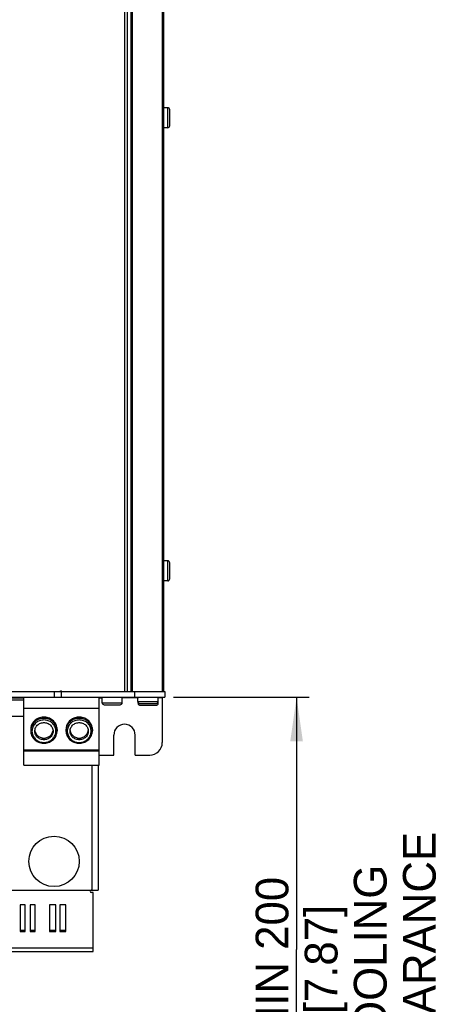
# Model space of a CAD drawing. Header units: millimetres. Extents: x 0 to 594, y 0 to 420.
# Tile 12 of 80: x 102 to 135, y 149 to 227. Entities that reach past the tile are written whole.
import ezdxf

# ---------------------------------------------------------------- set-up
doc = ezdxf.new("R2010")
doc.units = ezdxf.units.MM
doc.header["$LTSCALE"] = 32.67
doc.layers.get('0').update_dxf_attribs({"linetype": 'CONTINUOUS'})
doc.styles.get("Standard").update_dxf_attribs({"font": 'myriadpro-light.otf'})
doc.dimstyles.new('DIMSTYLE_1', dxfattribs={"dimtxt": 2.6, "dimasz": 3.5, "dimexe": 1, "dimexo": 0, "dimgap": 0.65, "dimtad": 1, "dimdsep": 46, "dimtxsty": 'STANDARD', "dimblk": '_FILLED', "dimblk1": '_FILLED', "dimblk2": '_FILLED', "dimcen": 0.09, "dimclrt": 5, "dimadec": 0, "dimazin": 0, "dimtp": 0.1, "dimtm": 0.1, "dimtfac": 1, "dimtofl": 0, "dimtmove": 0, "dimatfit": 3, "dimldrblk": '_FILLED', "dimfxl": 1, "dimtolj": 1, "dimarcsym": 0})

# ---------------------------------------------------------------- blocks, each defined once
blk = doc.blocks.new('_FILLED')
at = {"color": 0, "linetype": 'BYBLOCK'}
blk.add_solid([(0, 0), (-1, 0.143), (-1, -0.143)], dxfattribs=at)
blk = doc.blocks.new('*D1')
at = {"color": 2, "linetype": 'CONTINUOUS'}
for p, q in [((113.755, 173.543), (122.891, 173.543)), ((122.891, 173.543), (124.541, 173.543)), ((123.541, 173.543), (123.541, 153.501)), ((123.541, 133.458), (123.541, 153.501)), ((114.269, 133.458), (122.891, 133.458)), ((122.891, 133.458), (124.541, 133.458))]:
    blk.add_line(p, q, dxfattribs=at)
at = {"color": 2, "linetype": 'CONTINUOUS', "xscale": 3.5, "yscale": 3.5, "zscale": 3.5}
for p, rotation in [((123.541, 173.543), 90), ((123.541, 133.458), 270)]:
    blk.add_blockref('_FILLED', p, dxfattribs=dict(at, rotation=rotation))
at = {"color": 5, "linetype": 'CONTINUOUS', "insert": (120.291, 152.219), "char_height": 2.6, "width": 34.2419, "attachment_point": 2, "rotation": 90, "line_spacing_factor": 0.9}
blk.add_mtext(' MIN 200\\P [7.87]\\PCOOLING CLEARANCE', dxfattribs=at)

msp = doc.modelspace()

# ---------------------------------------------------------------- linework, layer by layer
at = {"color": 7, "linetype": 'CONTINUOUS'}
for p, q in [((109.873, 264.343), (109.873, 174.003)), ((110.073, 264.343), (110.073, 174.003)), ((110.373, 264.343), (110.373, 174.003)), ((110.473, 264.343), (110.473, 174.003)), ((112.873, 264.343), (112.873, 174.003)), ((112.973, 264.343), (112.973, 174.003)), ((113.303, 220.393), (112.973, 220.393)), ((113.303, 218.793), (113.303, 220.393)), ((113.473, 218.963), (113.473, 220.223)), ((113.303, 218.793), (112.973, 218.793)), ((113.303, 184.393), (112.973, 184.393)), ((113.303, 182.793), (113.303, 184.393)), ((113.473, 182.963), (113.473, 184.223)), ((113.303, 182.793), (112.973, 182.793)), ((66.673, 174.003), (113.073, 174.003)), ((104.273, 174.003), (104.273, 173.543)), ((104.802, 174.003), (104.802, 174.043)), ((104.802, 174.043), (104.873, 174.043)), ((104.873, 173.543), (104.873, 174.043)), ((110.673, 174.003), (110.673, 173.543)), ((113.073, 174.003), (113.073, 173.543)), ((83.173, 173.543), (113.073, 173.543)), ((100.873, 173.503), (101.873, 173.503)), ((101.873, 173.303), (100.873, 173.303)), ((101.873, 168.154), (101.873, 173.543)), ((107.873, 168.154), (107.873, 173.543)), ((107.873, 173.503), (108.095, 173.503)), ((108.095, 173.113), (108.095, 173.543)), ((108.095, 173.113), (109.695, 173.113)), ((108.265, 172.943), (109.525, 172.943)), ((109.695, 173.113), (109.695, 173.543)), ((110.888, 173.503), (109.695, 173.503)), ((110.941, 173.213), (110.941, 173.543)), ((110.941, 173.213), (112.541, 173.213)), ((110.953, 173.073), (110.953, 173.152)), ((110.953, 173.073), (111.015, 173.073)), ((111.111, 173.043), (112.371, 173.043)), ((112.467, 173.073), (112.553, 173.073)), ((112.541, 173.213), (112.541, 173.543)), ((112.873, 173.503), (112.541, 173.503)), ((112.553, 173.073), (112.553, 173.503)), ((112.873, 173.543), (112.873, 169.943)), ((101.873, 172.674), (107.873, 172.674)), ((111.123, 172.903), (112.383, 172.903)), ((101.873, 172.003), (100.873, 172.003)), ((102.539, 171.434), (102.498, 171.349)), ((102.58, 171.399), (102.533, 171.319)), ((102.589, 171.516), (102.539, 171.434)), ((102.635, 171.474), (102.58, 171.399)), ((102.647, 171.592), (102.589, 171.516)), ((102.697, 171.544), (102.635, 171.474)), ((102.713, 171.663), (102.647, 171.592)), ((102.715, 171.383), (102.665, 171.315)), ((102.765, 171.609), (102.697, 171.544)), ((102.785, 171.728), (102.713, 171.663)), ((102.771, 171.447), (102.715, 171.383)), ((102.84, 171.667), (102.765, 171.609)), ((102.833, 171.505), (102.771, 171.447)), ((102.864, 171.786), (102.785, 171.728)), ((102.9, 171.558), (102.833, 171.505)), ((102.92, 171.719), (102.84, 171.667)), ((102.948, 171.837), (102.864, 171.786)), ((102.973, 171.604), (102.9, 171.558)), ((103.005, 171.763), (102.92, 171.719)), ((102.946, 171.314), (103.003, 171.365)), ((103.036, 171.88), (102.948, 171.837)), ((103.049, 171.645), (102.973, 171.604)), ((103.003, 171.365), (103.066, 171.409)), ((103.093, 171.8), (103.005, 171.763)), ((103.129, 171.915), (103.036, 171.88)), ((103.129, 171.678), (103.049, 171.645)), ((103.066, 171.409), (103.133, 171.447)), ((103.185, 171.829), (103.093, 171.8)), ((103.225, 171.941), (103.129, 171.915)), ((103.213, 171.704), (103.129, 171.678)), ((103.133, 171.447), (103.204, 171.478)), ((103.28, 171.85), (103.185, 171.829)), ((103.204, 171.478), (103.279, 171.502)), ((103.298, 171.723), (103.213, 171.704)), ((103.323, 171.959), (103.225, 171.941)), ((103.279, 171.502), (103.355, 171.518)), ((103.376, 171.862), (103.28, 171.85)), ((103.385, 171.734), (103.298, 171.723)), ((103.423, 171.968), (103.323, 171.959)), ((103.355, 171.518), (103.433, 171.526)), ((103.473, 171.866), (103.376, 171.862)), ((103.473, 171.738), (103.385, 171.734)), ((103.523, 171.968), (103.423, 171.968)), ((103.433, 171.526), (103.512, 171.526)), ((103.57, 171.862), (103.473, 171.866)), ((103.56, 171.734), (103.473, 171.738)), ((103.512, 171.526), (103.59, 171.518)), ((103.622, 171.959), (103.523, 171.968)), ((103.647, 171.723), (103.56, 171.734)), ((103.666, 171.85), (103.57, 171.862)), ((103.59, 171.518), (103.667, 171.502)), ((103.72, 171.941), (103.622, 171.959)), ((103.733, 171.704), (103.647, 171.723)), ((103.76, 171.829), (103.666, 171.85)), ((103.667, 171.502), (103.741, 171.478)), ((103.816, 171.915), (103.72, 171.941)), ((103.816, 171.678), (103.733, 171.704)), ((103.741, 171.478), (103.812, 171.447)), ((103.852, 171.8), (103.76, 171.829)), ((103.812, 171.447), (103.88, 171.409)), ((103.909, 171.88), (103.816, 171.915)), ((103.896, 171.645), (103.816, 171.678)), ((103.941, 171.763), (103.852, 171.8)), ((103.88, 171.409), (103.942, 171.365)), ((103.973, 171.604), (103.896, 171.645)), ((103.998, 171.837), (103.909, 171.88)), ((104.025, 171.719), (103.941, 171.763)), ((103.942, 171.365), (103.999, 171.314)), ((104.045, 171.558), (103.973, 171.604)), ((104.082, 171.786), (103.998, 171.837)), ((104.105, 171.667), (104.025, 171.719)), ((104.113, 171.505), (104.045, 171.558)), ((104.16, 171.728), (104.082, 171.786)), ((104.18, 171.609), (104.105, 171.667)), ((104.175, 171.447), (104.113, 171.505)), ((104.233, 171.663), (104.16, 171.728)), ((104.231, 171.383), (104.175, 171.447)), ((104.249, 171.544), (104.18, 171.609)), ((104.28, 171.315), (104.231, 171.383)), ((104.298, 171.592), (104.233, 171.663)), ((104.311, 171.474), (104.249, 171.544)), ((104.356, 171.516), (104.298, 171.592)), ((104.365, 171.399), (104.311, 171.474)), ((104.406, 171.434), (104.356, 171.516)), ((104.413, 171.319), (104.365, 171.399)), ((104.447, 171.349), (104.406, 171.434)), ((105.339, 171.434), (105.298, 171.349)), ((105.38, 171.399), (105.333, 171.319)), ((105.389, 171.516), (105.339, 171.434)), ((105.435, 171.474), (105.38, 171.399)), ((105.447, 171.592), (105.389, 171.516)), ((105.497, 171.544), (105.435, 171.474)), ((105.513, 171.663), (105.447, 171.592)), ((105.515, 171.383), (105.465, 171.315)), ((105.565, 171.609), (105.497, 171.544)), ((105.585, 171.728), (105.513, 171.663)), ((105.571, 171.447), (105.515, 171.383)), ((105.64, 171.667), (105.565, 171.609)), ((105.633, 171.505), (105.571, 171.447)), ((105.664, 171.786), (105.585, 171.728)), ((105.7, 171.558), (105.633, 171.505)), ((105.72, 171.719), (105.64, 171.667)), ((105.748, 171.837), (105.664, 171.786)), ((105.773, 171.604), (105.7, 171.558)), ((105.805, 171.763), (105.72, 171.719)), ((105.746, 171.314), (105.803, 171.365)), ((105.836, 171.88), (105.748, 171.837)), ((105.849, 171.645), (105.773, 171.604)), ((105.803, 171.365), (105.866, 171.409)), ((105.893, 171.8), (105.805, 171.763)), ((105.929, 171.915), (105.836, 171.88)), ((105.929, 171.678), (105.849, 171.645)), ((105.866, 171.409), (105.933, 171.447)), ((105.985, 171.829), (105.893, 171.8)), ((106.025, 171.941), (105.929, 171.915)), ((106.013, 171.704), (105.929, 171.678)), ((105.933, 171.447), (106.004, 171.478)), ((106.08, 171.85), (105.985, 171.829)), ((106.004, 171.478), (106.079, 171.502)), ((106.098, 171.723), (106.013, 171.704)), ((106.123, 171.959), (106.025, 171.941)), ((106.079, 171.502), (106.155, 171.518)), ((106.176, 171.862), (106.08, 171.85)), ((106.185, 171.734), (106.098, 171.723)), ((106.223, 171.968), (106.123, 171.959)), ((106.155, 171.518), (106.233, 171.526)), ((106.273, 171.866), (106.176, 171.862)), ((106.273, 171.738), (106.185, 171.734)), ((106.323, 171.968), (106.223, 171.968)), ((106.233, 171.526), (106.312, 171.526)), ((106.37, 171.862), (106.273, 171.866)), ((106.36, 171.734), (106.273, 171.738)), ((106.312, 171.526), (106.39, 171.518)), ((106.422, 171.959), (106.323, 171.968)), ((106.447, 171.723), (106.36, 171.734)), ((106.466, 171.85), (106.37, 171.862)), ((106.39, 171.518), (106.467, 171.502)), ((106.52, 171.941), (106.422, 171.959)), ((106.533, 171.704), (106.447, 171.723)), ((106.56, 171.829), (106.466, 171.85)), ((106.467, 171.502), (106.541, 171.478)), ((106.616, 171.915), (106.52, 171.941)), ((106.616, 171.678), (106.533, 171.704)), ((106.541, 171.478), (106.612, 171.447)), ((106.652, 171.8), (106.56, 171.829)), ((106.612, 171.447), (106.68, 171.409)), ((106.709, 171.88), (106.616, 171.915)), ((106.696, 171.645), (106.616, 171.678)), ((106.741, 171.763), (106.652, 171.8)), ((106.68, 171.409), (106.742, 171.365)), ((106.773, 171.604), (106.696, 171.645)), ((106.798, 171.837), (106.709, 171.88)), ((106.825, 171.719), (106.741, 171.763)), ((106.742, 171.365), (106.799, 171.314)), ((106.845, 171.558), (106.773, 171.604)), ((106.882, 171.786), (106.798, 171.837)), ((106.905, 171.667), (106.825, 171.719)), ((106.913, 171.505), (106.845, 171.558)), ((106.96, 171.728), (106.882, 171.786)), ((106.98, 171.609), (106.905, 171.667)), ((106.975, 171.447), (106.913, 171.505)), ((107.033, 171.663), (106.96, 171.728)), ((107.031, 171.383), (106.975, 171.447)), ((107.049, 171.544), (106.98, 171.609)), ((107.08, 171.315), (107.031, 171.383)), ((107.098, 171.592), (107.033, 171.663)), ((107.111, 171.474), (107.049, 171.544)), ((107.156, 171.516), (107.098, 171.592)), ((107.165, 171.399), (107.111, 171.474)), ((107.206, 171.434), (107.156, 171.516)), ((107.213, 171.319), (107.165, 171.399)), ((107.247, 171.349), (107.206, 171.434)), ((102.427, 171.076), (102.423, 170.982)), ((102.423, 170.982), (102.423, 170.88)), ((102.427, 170.971), (102.423, 170.88)), ((102.423, 170.88), (102.427, 170.786)), ((102.442, 171.169), (102.427, 171.076)), ((102.441, 171.061), (102.427, 170.971)), ((102.427, 170.786), (102.442, 170.692)), ((102.463, 171.15), (102.441, 171.061)), ((102.465, 171.26), (102.442, 171.169)), ((102.442, 170.692), (102.465, 170.601)), ((102.494, 171.236), (102.463, 171.15)), ((102.498, 171.349), (102.465, 171.26)), ((102.465, 170.601), (102.497, 170.512)), ((102.533, 171.319), (102.494, 171.236)), ((102.527, 170.928), (102.523, 170.845)), ((102.523, 170.845), (102.527, 170.763)), ((102.539, 171.009), (102.527, 170.928)), ((102.527, 170.763), (102.539, 170.681)), ((102.559, 171.09), (102.539, 171.009)), ((102.539, 170.681), (102.559, 170.601)), ((102.587, 171.168), (102.559, 171.09)), ((102.559, 170.601), (102.587, 170.523)), ((102.622, 171.243), (102.587, 171.168)), ((102.665, 171.315), (102.622, 171.243)), ((102.748, 170.845), (102.752, 170.919)), ((102.752, 170.772), (102.748, 170.845)), ((102.752, 170.919), (102.765, 170.992)), ((102.752, 170.913), (102.752, 170.911)), ((102.752, 170.911), (102.763, 170.841)), ((102.765, 170.699), (102.752, 170.772)), ((102.763, 170.841), (102.783, 170.772)), ((102.765, 170.992), (102.786, 171.063)), ((102.786, 170.628), (102.765, 170.699)), ((102.783, 170.772), (102.81, 170.705)), ((102.786, 171.063), (102.815, 171.132)), ((102.815, 170.559), (102.786, 170.628)), ((102.81, 170.705), (102.845, 170.642)), ((102.815, 171.132), (102.851, 171.197)), ((102.845, 170.642), (102.886, 170.582)), ((102.851, 171.197), (102.895, 171.258)), ((102.886, 170.582), (102.934, 170.526)), ((102.895, 171.258), (102.946, 171.314)), ((103.999, 171.314), (104.05, 171.258)), ((104.011, 170.526), (104.059, 170.582)), ((104.05, 171.258), (104.094, 171.197)), ((104.059, 170.582), (104.101, 170.642)), ((104.094, 171.197), (104.131, 171.132)), ((104.101, 170.642), (104.135, 170.705)), ((104.131, 171.132), (104.16, 171.063)), ((104.16, 170.628), (104.131, 170.559)), ((104.135, 170.705), (104.162, 170.772)), ((104.16, 171.063), (104.181, 170.992)), ((104.181, 170.699), (104.16, 170.628)), ((104.162, 170.772), (104.182, 170.841)), ((104.181, 170.992), (104.193, 170.919)), ((104.193, 170.772), (104.181, 170.699)), ((104.182, 170.841), (104.194, 170.911)), ((104.193, 170.919), (104.198, 170.845)), ((104.198, 170.845), (104.193, 170.772)), ((104.194, 170.911), (104.194, 170.913)), ((104.323, 171.243), (104.28, 171.315)), ((104.359, 171.168), (104.323, 171.243)), ((104.386, 171.09), (104.359, 171.168)), ((104.359, 170.523), (104.386, 170.601)), ((104.406, 171.009), (104.386, 171.09)), ((104.386, 170.601), (104.406, 170.681)), ((104.419, 170.928), (104.406, 171.009)), ((104.406, 170.681), (104.419, 170.763)), ((104.452, 171.236), (104.413, 171.319)), ((104.423, 170.845), (104.419, 170.928)), ((104.419, 170.763), (104.423, 170.845)), ((104.48, 171.26), (104.447, 171.349)), ((104.448, 170.512), (104.48, 170.601)), ((104.483, 171.15), (104.452, 171.236)), ((104.504, 171.169), (104.48, 171.26)), ((104.48, 170.601), (104.504, 170.692)), ((104.505, 171.061), (104.483, 171.15)), ((104.518, 171.076), (104.504, 171.169)), ((104.504, 170.692), (104.518, 170.786)), ((104.518, 170.971), (104.505, 171.061)), ((104.523, 170.982), (104.518, 171.076)), ((104.523, 170.88), (104.518, 170.971)), ((104.518, 170.786), (104.523, 170.88)), ((104.523, 170.982), (104.523, 170.88)), ((105.227, 171.076), (105.223, 170.982)), ((105.223, 170.982), (105.223, 170.88)), ((105.227, 170.971), (105.223, 170.88)), ((105.223, 170.88), (105.227, 170.786)), ((105.242, 171.169), (105.227, 171.076)), ((105.241, 171.061), (105.227, 170.971)), ((105.227, 170.786), (105.242, 170.692)), ((105.263, 171.15), (105.241, 171.061)), ((105.265, 171.26), (105.242, 171.169)), ((105.242, 170.692), (105.265, 170.601)), ((105.294, 171.236), (105.263, 171.15)), ((105.298, 171.349), (105.265, 171.26)), ((105.265, 170.601), (105.297, 170.512)), ((105.333, 171.319), (105.294, 171.236)), ((105.327, 170.928), (105.323, 170.845)), ((105.323, 170.845), (105.327, 170.763)), ((105.339, 171.009), (105.327, 170.928)), ((105.327, 170.763), (105.339, 170.681)), ((105.359, 171.09), (105.339, 171.009)), ((105.339, 170.681), (105.359, 170.601)), ((105.387, 171.168), (105.359, 171.09)), ((105.359, 170.601), (105.387, 170.523)), ((105.422, 171.243), (105.387, 171.168)), ((105.465, 171.315), (105.422, 171.243)), ((105.548, 170.845), (105.552, 170.919)), ((105.552, 170.772), (105.548, 170.845)), ((105.552, 170.919), (105.565, 170.992)), ((105.552, 170.913), (105.552, 170.911)), ((105.552, 170.911), (105.563, 170.841)), ((105.565, 170.699), (105.552, 170.772)), ((105.563, 170.841), (105.583, 170.772)), ((105.565, 170.992), (105.586, 171.063)), ((105.586, 170.628), (105.565, 170.699)), ((105.583, 170.772), (105.61, 170.705)), ((105.586, 171.063), (105.615, 171.132)), ((105.615, 170.559), (105.586, 170.628)), ((105.61, 170.705), (105.645, 170.642)), ((105.615, 171.132), (105.651, 171.197)), ((105.645, 170.642), (105.686, 170.582)), ((105.651, 171.197), (105.695, 171.258)), ((105.686, 170.582), (105.734, 170.526)), ((105.695, 171.258), (105.746, 171.314)), ((106.799, 171.314), (106.85, 171.258)), ((106.811, 170.526), (106.859, 170.582)), ((106.85, 171.258), (106.894, 171.197)), ((106.859, 170.582), (106.901, 170.642)), ((106.894, 171.197), (106.931, 171.132)), ((106.901, 170.642), (106.935, 170.705)), ((106.931, 171.132), (106.96, 171.063)), ((106.96, 170.628), (106.931, 170.559)), ((106.935, 170.705), (106.962, 170.772)), ((106.96, 171.063), (106.981, 170.992)), ((106.981, 170.699), (106.96, 170.628)), ((106.962, 170.772), (106.982, 170.841)), ((106.981, 170.992), (106.993, 170.919)), ((106.993, 170.772), (106.981, 170.699)), ((106.982, 170.841), (106.994, 170.911)), ((106.993, 170.919), (106.998, 170.845)), ((106.998, 170.845), (106.993, 170.772)), ((106.994, 170.911), (106.994, 170.913)), ((107.123, 171.243), (107.08, 171.315)), ((107.159, 171.168), (107.123, 171.243)), ((107.186, 171.09), (107.159, 171.168)), ((107.159, 170.523), (107.186, 170.601)), ((107.206, 171.009), (107.186, 171.09)), ((107.186, 170.601), (107.206, 170.681)), ((107.219, 170.928), (107.206, 171.009)), ((107.206, 170.681), (107.219, 170.763)), ((107.252, 171.236), (107.213, 171.319)), ((107.223, 170.845), (107.219, 170.928)), ((107.219, 170.763), (107.223, 170.845)), ((107.28, 171.26), (107.247, 171.349)), ((107.248, 170.512), (107.28, 170.601)), ((107.283, 171.15), (107.252, 171.236)), ((107.304, 171.169), (107.28, 171.26)), ((107.28, 170.601), (107.304, 170.692)), ((107.305, 171.061), (107.283, 171.15)), ((107.318, 171.076), (107.304, 171.169)), ((107.304, 170.692), (107.318, 170.786)), ((107.318, 170.971), (107.305, 171.061)), ((107.323, 170.982), (107.318, 171.076)), ((107.323, 170.88), (107.318, 170.971)), ((107.318, 170.786), (107.323, 170.88)), ((107.323, 170.982), (107.323, 170.88)), ((102.497, 170.512), (102.539, 170.426)), ((102.539, 170.426), (102.589, 170.344)), ((102.587, 170.523), (102.622, 170.448)), ((102.589, 170.344), (102.646, 170.267)), ((102.622, 170.448), (102.665, 170.375)), ((102.646, 170.267), (102.712, 170.195)), ((102.665, 170.375), (102.715, 170.307)), ((102.712, 170.195), (102.784, 170.13)), ((102.715, 170.307), (102.771, 170.244)), ((102.771, 170.244), (102.833, 170.186)), ((102.784, 170.13), (102.863, 170.072)), ((102.851, 170.494), (102.815, 170.559)), ((102.833, 170.186), (102.9, 170.133)), ((102.895, 170.433), (102.851, 170.494)), ((102.863, 170.072), (102.947, 170.02)), ((102.946, 170.377), (102.895, 170.433)), ((102.9, 170.133), (102.973, 170.086)), ((102.934, 170.526), (102.988, 170.476)), ((103.003, 170.326), (102.946, 170.377)), ((102.947, 170.02), (103.036, 169.977)), ((102.973, 170.086), (103.049, 170.046)), ((102.988, 170.476), (103.047, 170.431)), ((103.066, 170.282), (103.003, 170.326)), ((103.036, 169.977), (103.129, 169.942)), ((103.047, 170.431), (103.11, 170.392)), ((103.049, 170.046), (103.129, 170.013)), ((103.133, 170.244), (103.066, 170.282)), ((103.11, 170.392), (103.178, 170.36)), ((103.129, 170.013), (103.213, 169.987)), ((103.129, 169.942), (103.225, 169.915)), ((103.204, 170.213), (103.133, 170.244)), ((103.178, 170.36), (103.249, 170.334)), ((103.279, 170.189), (103.204, 170.213)), ((103.213, 169.987), (103.298, 169.968)), ((103.225, 169.915), (103.323, 169.897)), ((103.249, 170.334), (103.322, 170.316)), ((103.355, 170.173), (103.279, 170.189)), ((103.298, 169.968), (103.385, 169.957)), ((103.322, 170.316), (103.397, 170.305)), ((103.323, 169.897), (103.423, 169.888)), ((103.433, 170.165), (103.355, 170.173)), ((103.385, 169.957), (103.473, 169.953)), ((103.397, 170.305), (103.473, 170.301)), ((103.423, 169.888), (103.523, 169.888)), ((103.512, 170.165), (103.433, 170.165)), ((103.473, 170.301), (103.548, 170.305)), ((103.473, 169.953), (103.56, 169.957)), ((103.59, 170.173), (103.512, 170.165)), ((103.523, 169.888), (103.623, 169.897)), ((103.548, 170.305), (103.623, 170.316)), ((103.56, 169.957), (103.647, 169.968)), ((103.667, 170.189), (103.59, 170.173)), ((103.623, 170.316), (103.697, 170.334)), ((103.623, 169.897), (103.721, 169.915)), ((103.647, 169.968), (103.733, 169.987)), ((103.741, 170.213), (103.667, 170.189)), ((103.697, 170.334), (103.768, 170.36)), ((103.721, 169.915), (103.817, 169.942)), ((103.733, 169.987), (103.816, 170.013)), ((103.812, 170.244), (103.741, 170.213)), ((103.768, 170.36), (103.835, 170.392)), ((103.88, 170.282), (103.812, 170.244)), ((103.816, 170.013), (103.896, 170.046)), ((103.817, 169.942), (103.91, 169.977)), ((103.835, 170.392), (103.899, 170.431)), ((103.942, 170.326), (103.88, 170.282)), ((103.896, 170.046), (103.973, 170.086)), ((103.899, 170.431), (103.958, 170.476)), ((103.91, 169.977), (103.999, 170.021)), ((103.999, 170.377), (103.942, 170.326)), ((103.958, 170.476), (104.011, 170.526)), ((103.973, 170.086), (104.045, 170.133)), ((104.05, 170.433), (103.999, 170.377)), ((103.999, 170.021), (104.083, 170.072)), ((104.045, 170.133), (104.113, 170.186)), ((104.094, 170.494), (104.05, 170.433)), ((104.083, 170.072), (104.162, 170.131)), ((104.131, 170.559), (104.094, 170.494)), ((104.113, 170.186), (104.175, 170.244)), ((104.162, 170.131), (104.234, 170.196)), ((104.175, 170.244), (104.231, 170.307)), ((104.231, 170.307), (104.28, 170.375)), ((104.234, 170.196), (104.299, 170.267)), ((104.28, 170.375), (104.323, 170.448)), ((104.299, 170.267), (104.357, 170.344)), ((104.323, 170.448), (104.359, 170.523)), ((104.357, 170.344), (104.407, 170.426)), ((104.407, 170.426), (104.448, 170.512)), ((105.297, 170.512), (105.339, 170.426)), ((105.339, 170.426), (105.389, 170.344)), ((105.387, 170.523), (105.422, 170.448)), ((105.389, 170.344), (105.446, 170.267)), ((105.422, 170.448), (105.465, 170.375)), ((105.446, 170.267), (105.512, 170.195)), ((105.465, 170.375), (105.515, 170.307)), ((105.512, 170.195), (105.584, 170.13)), ((105.515, 170.307), (105.571, 170.244)), ((105.571, 170.244), (105.633, 170.186)), ((105.584, 170.13), (105.663, 170.072)), ((105.651, 170.494), (105.615, 170.559)), ((105.633, 170.186), (105.7, 170.133)), ((105.695, 170.433), (105.651, 170.494)), ((105.663, 170.072), (105.747, 170.02)), ((105.746, 170.377), (105.695, 170.433)), ((105.7, 170.133), (105.773, 170.086)), ((105.734, 170.526), (105.788, 170.476)), ((105.803, 170.326), (105.746, 170.377)), ((105.747, 170.02), (105.836, 169.977)), ((105.773, 170.086), (105.849, 170.046)), ((105.788, 170.476), (105.847, 170.431)), ((105.866, 170.282), (105.803, 170.326)), ((105.836, 169.977), (105.929, 169.942)), ((105.847, 170.431), (105.91, 170.392)), ((105.849, 170.046), (105.929, 170.013)), ((105.933, 170.244), (105.866, 170.282)), ((105.91, 170.392), (105.978, 170.36)), ((105.929, 170.013), (106.013, 169.987)), ((105.929, 169.942), (106.025, 169.915)), ((106.004, 170.213), (105.933, 170.244)), ((105.978, 170.36), (106.049, 170.334)), ((106.079, 170.189), (106.004, 170.213)), ((106.013, 169.987), (106.098, 169.968)), ((106.025, 169.915), (106.123, 169.897)), ((106.049, 170.334), (106.122, 170.316)), ((106.155, 170.173), (106.079, 170.189)), ((106.098, 169.968), (106.185, 169.957)), ((106.122, 170.316), (106.197, 170.305)), ((106.123, 169.897), (106.223, 169.888)), ((106.233, 170.165), (106.155, 170.173)), ((106.185, 169.957), (106.273, 169.953)), ((106.197, 170.305), (106.273, 170.301)), ((106.223, 169.888), (106.323, 169.888)), ((106.312, 170.165), (106.233, 170.165)), ((106.273, 170.301), (106.348, 170.305)), ((106.273, 169.953), (106.36, 169.957)), ((106.39, 170.173), (106.312, 170.165)), ((106.323, 169.888), (106.423, 169.897)), ((106.348, 170.305), (106.423, 170.316)), ((106.36, 169.957), (106.447, 169.968)), ((106.467, 170.189), (106.39, 170.173)), ((106.423, 170.316), (106.497, 170.334)), ((106.423, 169.897), (106.521, 169.915)), ((106.447, 169.968), (106.533, 169.987)), ((106.541, 170.213), (106.467, 170.189)), ((106.497, 170.334), (106.568, 170.36)), ((106.521, 169.915), (106.617, 169.942)), ((106.533, 169.987), (106.616, 170.013)), ((106.612, 170.244), (106.541, 170.213)), ((106.568, 170.36), (106.635, 170.392)), ((106.68, 170.282), (106.612, 170.244)), ((106.616, 170.013), (106.696, 170.046)), ((106.617, 169.942), (106.71, 169.977)), ((106.635, 170.392), (106.699, 170.431)), ((106.742, 170.326), (106.68, 170.282)), ((106.696, 170.046), (106.773, 170.086)), ((106.699, 170.431), (106.758, 170.476)), ((106.71, 169.977), (106.799, 170.021)), ((106.799, 170.377), (106.742, 170.326)), ((106.758, 170.476), (106.811, 170.526)), ((106.773, 170.086), (106.845, 170.133)), ((106.85, 170.433), (106.799, 170.377)), ((106.799, 170.021), (106.883, 170.072)), ((106.845, 170.133), (106.913, 170.186)), ((106.894, 170.494), (106.85, 170.433)), ((106.883, 170.072), (106.962, 170.131)), ((106.931, 170.559), (106.894, 170.494)), ((106.913, 170.186), (106.975, 170.244)), ((106.962, 170.131), (107.034, 170.196)), ((106.975, 170.244), (107.031, 170.307)), ((107.031, 170.307), (107.08, 170.375)), ((107.034, 170.196), (107.099, 170.267)), ((107.08, 170.375), (107.123, 170.448)), ((107.099, 170.267), (107.157, 170.344)), ((107.123, 170.448), (107.159, 170.523)), ((107.157, 170.344), (107.207, 170.426)), ((107.207, 170.426), (107.248, 170.512)), ((109.023, 168.943), (109.023, 170.543)), ((110.723, 168.943), (110.723, 170.543)), ((101.873, 169.356), (107.873, 169.356)), ((101.873, 169.291), (107.873, 169.291)), ((101.873, 169.282), (107.873, 169.282)), ((107.873, 168.943), (109.023, 168.943)), ((110.723, 168.943), (111.873, 168.943)), ((101.873, 168.154), (107.873, 168.154)), ((107.273, 168.154), (107.273, 158.203)), ((107.773, 168.154), (107.773, 158.203)), ((71.973, 158.203), (107.773, 158.203)), ((107.373, 158.034), (107.22, 158.034)), ((107.373, 153.343), (107.373, 158.034)), ((101.573, 157.051), (101.573, 154.926)), ((101.973, 157.051), (101.573, 157.051)), ((101.973, 154.926), (101.973, 157.051)), ((102.373, 157.051), (102.373, 154.926)), ((102.773, 157.051), (102.373, 157.051)), ((102.773, 154.926), (102.773, 157.051)), ((103.923, 157.051), (103.923, 154.926)), ((104.423, 157.051), (103.923, 157.051)), ((104.423, 154.926), (104.423, 157.051)), ((104.723, 157.051), (104.723, 154.926)), ((105.223, 157.051), (104.723, 157.051)), ((105.223, 154.926), (105.223, 157.051)), ((101.573, 155.026), (101.973, 155.026)), ((101.573, 154.926), (101.973, 154.926)), ((102.373, 155.026), (102.773, 155.026)), ((102.373, 154.926), (102.773, 154.926)), ((103.923, 155.026), (104.423, 155.026)), ((103.923, 154.926), (104.423, 154.926)), ((104.723, 155.026), (105.223, 155.026)), ((104.723, 154.926), (105.223, 154.926)), ((72.373, 153.64), (107.373, 153.64)), ((72.373, 153.343), (107.373, 153.343))]:
    msp.add_line(p, q, dxfattribs=at)
msp.add_circle((104.273, 160.503), 2, dxfattribs=at)
for centre, radius, start, end in [((113.303, 220.223), 0.17, 0, 90), ((113.303, 218.963), 0.17, 270, 360), ((113.303, 184.223), 0.17, 0, 90), ((113.303, 182.963), 0.17, 270, 360), ((108.265, 173.113), 0.17, 180, 270), ((109.525, 173.113), 0.17, 270, 360), ((111.043, 173.573), 0.17, 190.18627, 233.0207), ((111.111, 173.213), 0.17, 180, 270), ((111.123, 173.073), 0.17, 180, 270), ((112.371, 173.213), 0.17, 270, 360), ((112.383, 173.073), 0.17, 270, 360), ((109.873, 170.543), 0.85, 0, 180), ((111.873, 169.943), 1, 270, 360), ((107.22, 158.118), 0.0849, 90, 270)]:
    msp.add_arc(centre, radius, start, end, dxfattribs=at)

# ---------------------------------------------------------------- dimensions: what is measured, and where the dimension line sits
at = {"color": 2, "linetype": 'CONTINUOUS'}
dim = msp.add_linear_dim(base=(123.541, 133.458), p1=(113.755, 173.543), p2=(114.269, 133.458), angle=270, text=' MIN 200\\P [7.87]\\PCOOLING CLEARANCE', dimstyle='DIMSTYLE_1', dxfattribs=at)
dim.commit()
dim.dimension.update_dxf_attribs({"geometry": '*D1', "text_midpoint": (123.541, 152.219), "dimtype": 160})

doc.saveas('drawing.dxf')
